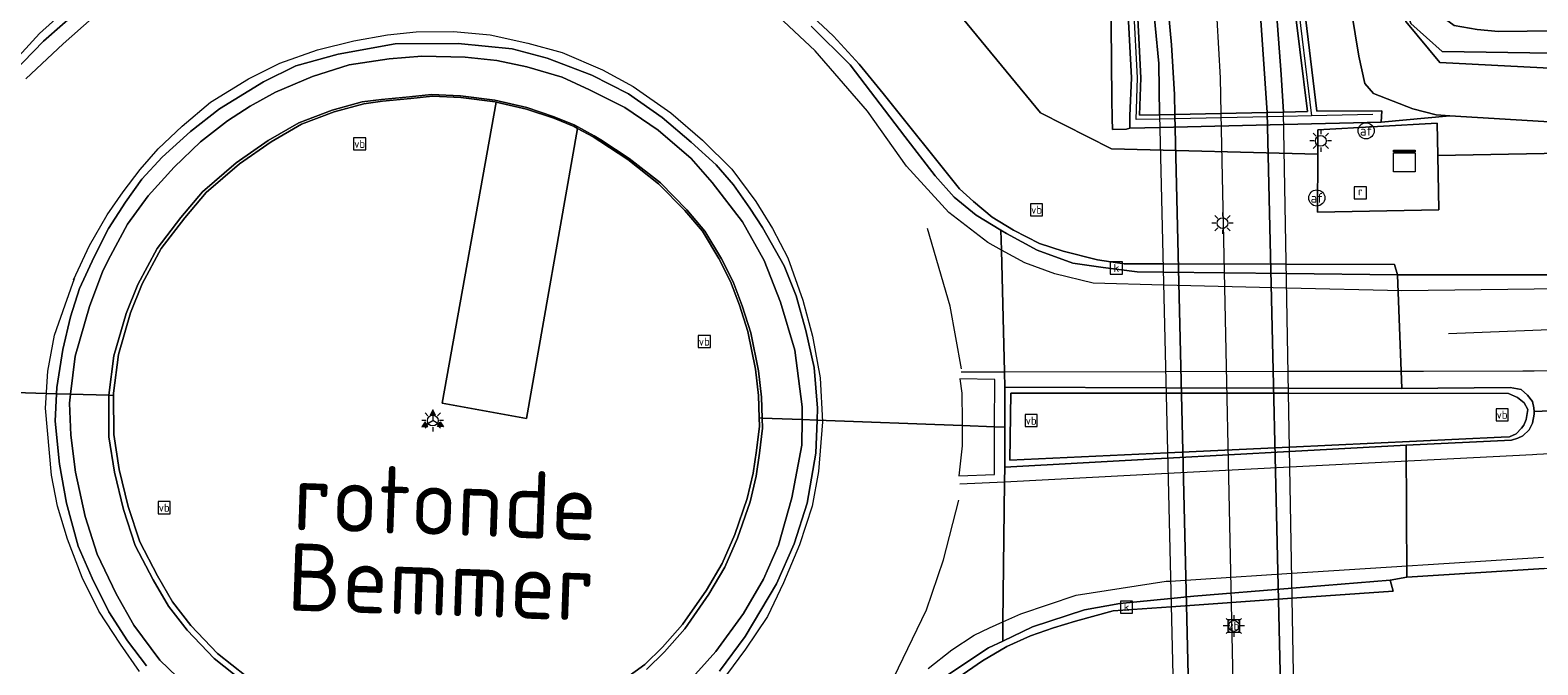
# Model space of a CAD drawing. Header units: metres. Extents: x 168032 to 180145, y 382923 to 399665.
# Tile 202 of 256: x 171159 to 171215, y 395897 to 395921. Entities that reach past the tile are written whole.
import ezdxf
from ezdxf.enums import TextEntityAlignment as Align

# ---------------------------------------------------------------- set-up
doc = ezdxf.new("R2010")
doc.units = ezdxf.units.M
doc.layers.get('0').update_dxf_attribs({"color": 8, "lineweight": 18})
for name, color, linetype, lineweight in [('B-WE-IE-MEUBILAIR_WEGMEUBILAIR-G', 8, 'Continuous', 18), ('B-WE-IE-MEUBILAIR_WEGMEUBILAIR-S', 8, 'Continuous', 25), ('B-WE-IE-MEUBILAIR_WEGMEUBILAIR_VERKEERSBORD-S', 8, 'Continuous', 18), ('B-WE-IE-TERREINAFSCHEIDING_KUNSTMATIG_MUUR-GV', 8, 'Continuous', 18), ('B-WE-KL-DATA-S', 8, 'Continuous', 18), ('B-WE-KL-ET_LS_OV_LICHTMAST-S', 8, 'Continuous', 18), ('B-WE-KW-KUNSTWERK-GV', 8, 'Continuous', 18), ('B-WE-OG-TOPOGRAFIE-T18', 8, 'Continuous', 18), ('B-WE-OG-WATER_SLOOT-GV', 8, 'Continuous', 18), ('B-WE-OG-WEG-GV', 8, 'Continuous', 18), ('B-WE-RI-GWA_KOLK-S', 8, 'Continuous', 18), ('B-WE-RI-GWA_RIOOLPUT-S', 8, 'Continuous', 18), ('B-WE-VH-VERHARDING_ASFALT-GV', 8, 'Continuous', 18), ('B-WE-VH-VERHARDING_BEDRIJFSVLOERPLAAT-GV', 8, 'Continuous', 18), ('B-WE-VH-VERHARDING_BETON-GV', 8, 'Continuous', 18), ('B-WE-VH-VERHARDING_BETONSTRAATSTEEN-GV', 8, 'Continuous', 18), ('B-WE-VH-VERHARDING_GRASBETONSTEEN-GV', 8, 'Continuous', 18), ('B-WE-VH-VERHARDING_TEGEL-GV', 8, 'Continuous', 18), ('B-WE-VW-AFSLUITPAAL-S', 8, 'Continuous', 18), ('B-WE-VW-MARKERING_PICTOGRAM-G', 8, 'Continuous', 18)]:
    doc.layers.add(name, color=color, linetype=linetype, lineweight=lineweight)
doc.styles.add('NLCS-ISO', font='NLCS-ISO.ttf')
doc.styles.add('NLCS-ISO-M200-T18', font='NLCS-ISO.ttf', dxfattribs={"height": 0.36})

# ---------------------------------------------------------------- blocks, each defined once
blk = doc.blocks.new('SIE-WEG_VERKEERSBORD-SO')
at = {"color": 0, "linetype": 'ByBlock', "lineweight": 18}
blk.add_lwpolyline([(-1.125, -1.125), (1.125, -1.125), (1.125, 1.125), (-1.125, 1.125)], close=True, dxfattribs=at)
at = {"color": 0, "linetype": 'ByBlock', "lineweight": 18, "style": 'NLCS-ISO'}
blk.add_text('vb', height=1.5, dxfattribs=at).set_placement((0, 0), align=Align.MIDDLE_CENTER)
blk = doc.blocks.new('SIE-WEG_VERKEERSBORD_WEGWIJZER-SO')
at = {"linetype": 'ByBlock', "lineweight": 18}
h = blk.add_hatch(color=0, dxfattribs=at)
h.dxf.hatch_style = 1
h.paths.add_polyline_path([(0.5, 1), (0, 2), (-0.5, 1)])
h = blk.add_hatch(color=0, dxfattribs=at)
h.dxf.hatch_style = 1
h.paths.add_polyline_path([(-1.38, -0.22), (-2, -1.15), (-0.88, -1.09)])
h = blk.add_hatch(color=0, dxfattribs=at)
h.dxf.hatch_style = 1
h.paths.add_polyline_path([(1.38, -0.22), (2, -1.15), (0.88, -1.09)])
at = {"color": 0, "linetype": 'ByBlock', "lineweight": 18}
for points in [[(-1.13, -0.65), (0, 0)], [(0, 1), (0, 0)], [(1.13, -0.65), (0, 0)]]:
    blk.add_lwpolyline(points, dxfattribs=at)
for points in [[(0.5, 1), (0, 2), (-0.5, 1)], [(-1.38, -0.22), (-2, -1.15), (-0.88, -1.09)], [(1.38, -0.22), (2, -1.15), (0.88, -1.09)]]:
    blk.add_lwpolyline(points, close=True, dxfattribs=at)
blk = doc.blocks.new('SKL-DATA_KAST-SO')
at = {"color": 0, "linetype": 'ByBlock', "lineweight": 18}
for points in [[(-2, 2), (2, 2), (2, 1.68), (-2, 1.68)], [(-2, 1.52), (2, 1.52), (2, -2), (-2, -2)]]:
    blk.add_lwpolyline(points, close=True, dxfattribs=at)
blk = doc.blocks.new('SVW-AFSLUITPAAL-SO')
at = {"lineweight": 18}
blk.add_circle((0, 0), 1.5, dxfattribs=at)
at = {"lineweight": 18, "style": 'NLCS-ISO'}
blk.add_text('af', height=1.8, dxfattribs=at).set_placement((0, 0), align=Align.MIDDLE_CENTER)
blk = doc.blocks.new('SKL-ET_OV_LICHTMAST-SO')
at = {"color": 0, "linetype": 'ByBlock', "lineweight": 18}
for points in [[(-1.25, 0), (-2, 0)], [(-1.41, 1.41), (-0.88, 0.88)], [(0, 2), (0, 1.25)], [(0.88, 0.88), (1.41, 1.41)], [(2, 0), (1.25, 0)], [(-1.41, -1.41), (-0.88, -0.88)], [(0, -1.25), (0, -2)], [(0.88, -0.88), (1.41, -1.41)]]:
    blk.add_lwpolyline(points, dxfattribs=at)
blk.add_circle((0, 0), 1, dxfattribs=at)
blk = doc.blocks.new('SRI-KOLK-SO')
at = {"color": 0, "linetype": 'ByBlock', "lineweight": 18}
blk.add_lwpolyline([(-1.125, -1.125), (1.125, -1.125), (1.125, 1.125), (-1.125, 1.125)], close=True, dxfattribs=at)
at = {"color": 0, "linetype": 'ByBlock', "lineweight": 18, "style": 'NLCS-ISO'}
blk.add_text('k', height=1.5, dxfattribs=at).set_placement((0, 0), align=Align.MIDDLE_CENTER)
blk = doc.blocks.new('SRI-PUT_INSPECTIEPUT_RIOOLPUT-SO')
at = {"color": 0, "linetype": 'ByBlock', "lineweight": 18}
blk.add_lwpolyline([(-1.12, -1.12), (1.12, -1.12), (1.12, 1.12), (-1.12, 1.12)], close=True, dxfattribs=at)
at = {"color": 0, "linetype": 'ByBlock', "lineweight": 18, "style": 'NLCS-ISO'}
blk.add_text('r', height=1.5, dxfattribs=at).set_placement((0, 0.28), align=Align.MIDDLE_CENTER)

msp = doc.modelspace()

# ---------------------------------------------------------------- linework, layer by layer
at = {"layer": 'B-WE-IE-MEUBILAIR_WEGMEUBILAIR-G', "flags": 128}
for points in [[(171196.752, 395966.766), (171197.583, 395962.773), (171198.403, 395958.896), (171199.158, 395955.221), (171199.882, 395951.785), (171200.837, 395947.215), (171201.726, 395943.239), (171202.652, 395938.963), (171203.623, 395934.283), (171204.418, 395930.595), (171205.018, 395927.65), (171205.305, 395926.006), (171205.712, 395923.195), (171205.787, 395922.574), (171206.368, 395917.791)], [(171208.65, 395917.84), (171206.368, 395917.791), (171205.341, 395917.768), (171200.74, 395917.669), (171199.866, 395917.65), (171199.918, 395919.197), (171199.651, 395924.356), (171199.105, 395928.025), (171198.294, 395932.867), (171197.482, 395937.236), (171196.729, 395941.157), (171195.526, 395947.362), (171194.335, 395953.586), (171193.112, 395960.046), (171191.913, 395965.8)]]:
    msp.add_lwpolyline(points, dxfattribs=at)
at = {"layer": 'B-WE-IE-TERREINAFSCHEIDING_KUNSTMATIG_MUUR-GV', "flags": 128}
for points in [[(171196.625, 395966.739), (171196.465, 395966.708), (171200.091, 395948.658), (171203.303, 395932.43), (171204.424, 395927.123), (171204.67, 395925.328), (171204.968, 395923.136), (171205.254, 395919.32), (171205.338, 395917.926), (171206.219, 395917.944), (171205.658, 395922.559), (171205.584, 395923.178), (171205.176, 395925.986), (171204.89, 395927.626), (171204.291, 395930.568), (171203.495, 395934.256), (171202.525, 395938.936), (171201.599, 395943.211), (171200.71, 395947.187), (171199.755, 395951.758), (171199.031, 395955.194), (171198.276, 395958.869), (171197.456, 395962.746)], [(171192.079, 395965.834), (171192.041, 395965.826), (171193.24, 395960.071), (171194.463, 395953.61), (171195.653, 395947.387), (171196.857, 395941.182), (171197.609, 395937.261), (171198.421, 395932.889), (171199.233, 395928.045), (171199.781, 395924.369), (171200.048, 395919.197), (171199.994, 395917.813), (171200.737, 395917.828), (171200.714, 395919.729), (171200.436, 395922.566), (171199.777, 395926.821), (171198.544, 395932.832), (171195.392, 395949), (171193.191, 395960.423)]]:
    msp.add_lwpolyline(points, close=True, dxfattribs=at)
for points in [[(171199.432, 395924.334), (171199.698, 395919.196), (171199.633, 395917.791), (171199.633, 395917.332), (171200.748, 395917.359), (171205.346, 395917.469), (171208.957, 395917.555), (171208.976, 395917.968), (171206.565, 395917.958), (171206.058, 395922.167)], [(171205.658, 395922.559), (171206.219, 395917.944), (171205.338, 395917.926), (171204.731, 395917.913), (171203.01, 395917.876), (171201.309, 395917.84), (171200.737, 395917.828), (171199.994, 395917.813), (171200.048, 395919.197), (171199.781, 395924.369)]]:
    msp.add_lwpolyline(points, dxfattribs=at)
at = {"layer": 'B-WE-KW-KUNSTWERK-GV', "flags": 128}
msp.add_lwpolyline([(171200.737, 395917.828), (171201.275, 395894.943), (171205.745, 395895.033), (171205.338, 395917.926)], close=True, dxfattribs=at)
at = {"layer": 'B-WE-OG-WATER_SLOOT-GV', "flags": 128}
for points in [[(171399.841, 395920.703), (171365.134, 395921.64), (171343.922, 395921.941), (171343.097, 395923.058), (171342.742, 395923.358), (171342.442, 395923.341), (171342.688, 395923.149), (171343.242, 395921.96), (171340.237, 395921.797), (171290.708, 395921.442), (171241.918, 395920.393), (171220.166, 395920.038), (171211.217, 395920.17), (171210.05, 395921.211), (171209.867, 395921.773), (171209.712, 395921.789), (171209.875, 395921.283), (171211.132, 395919.77), (171219.988, 395919.307), (171247.319, 395920.131), (171285.693, 395921.07), (171344.117, 395921.678), (171367.822, 395921.248), (171404.473, 395920.183)], [(171219.988, 395919.307), (171211.132, 395919.77), (171209.875, 395921.283), (171209.712, 395921.789), (171209.56, 395921.796), (171207.814, 395921.878), (171207.995, 395920.834), (171208.124, 395920.002), (171208.351, 395918.984), (171208.673, 395918.622), (171210.125, 395918.043), (171210.994, 395917.821), (171211.505, 395917.79), (171219.498, 395917.307)], [(171240.919, 395921.234), (171213.309, 395920.914), (171212.52, 395920.996), (171211.662, 395921.145), (171211.065, 395921.568), (171211.015, 395921.654), (171210.616, 395921.695), (171209.867, 395921.773), (171210.05, 395921.211), (171211.217, 395920.17), (171220.166, 395920.038)]]:
    msp.add_lwpolyline(points, dxfattribs=at)
at = {"layer": 'B-WE-OG-WEG-GV', "flags": 128}
for points in [[(171191.572, 395923.671), (171196.323, 395917.895), (171198.959, 395916.558), (171206.602, 395916.37), (171206.603, 395917.265), (171211.03, 395917.521), (171211.056, 395916.312), (171318.708, 395918.35)], [(171318.708, 395918.35), (171211.056, 395916.312), (171211.1, 395914.296), (171206.598, 395914.21), (171206.602, 395916.37), (171198.959, 395916.558), (171196.323, 395917.895), (171191.572, 395923.671)], [(171219.498, 395917.307), (171211.505, 395917.79), (171208.957, 395917.555), (171205.346, 395917.469), (171200.748, 395917.359), (171199.633, 395917.332), (171199.509, 395917.293), (171198.994, 395917.281), (171198.975, 395917.691), (171198.969, 395918.412), (171198.933, 395922.568)], [(171157.915, 395919.428), (171159.199, 395920.846), (171160.291, 395921.823)], [(171187.294, 395922.013), (171188.644, 395920.75), (171189.605, 395919.707), (171190.486, 395918.612), (171193.325, 395915.083), (171193.834, 395914.608), (171194.531, 395914.033), (171195.322, 395913.548), (171196.283, 395913.056), (171197.169, 395912.763), (171198.439, 395912.443), (171199.424, 395912.3), (171200.867, 395912.296), (171205.438, 395912.283), (171209.452, 395912.272), (171209.556, 395911.894), (171214.628, 395911.894), (171219.774, 395911.894)], [(171180.578, 395896.649), (171181.648, 395897.434), (171182.309, 395898.071), (171183.052, 395898.915), (171183.941, 395900.189), (171184.52, 395901.177), (171184.984, 395902.251), (171185.451, 395903.584), (171185.675, 395904.527), (171185.793, 395905.372), (171185.899, 395906.278), (171185.889, 395906.576), (171185.862, 395907.415), (171185.754, 395908.383), (171185.474, 395909.78), (171185.16, 395910.767), (171184.825, 395911.645), (171184.396, 395912.491), (171183.79, 395913.505), (171183.131, 395914.28), (171182.163, 395915.266), (171181.022, 395916.167), (171179.977, 395916.853), (171179.73, 395917.004), (171179.155, 395917.323), (171177.265, 395906.557), (171174.133, 395907.127), (171176.144, 395918.292), (171176.098, 395918.302), (171174.829, 395918.467), (171173.779, 395918.512), (171172.975, 395918.427), (171171.93, 395918.332), (171171.235, 395918.239), (171170.127, 395917.936), (171168.917, 395917.481), (171167.799, 395916.828), (171166.619, 395916.006), (171165.386, 395914.946), (171164.595, 395914.008), (171163.722, 395912.86), (171163.008, 395911.548), (171162.583, 395910.483), (171162.138, 395908.929), (171161.947, 395907.497), (171161.947, 395907.409), (171161.957, 395905.965), (171162.158, 395904.668), (171162.49, 395903.295), (171162.922, 395901.977), (171163.579, 395900.721), (171164.133, 395899.757), (171164.816, 395898.88), (171165.806, 395897.833), (171166.874, 395896.994)], [(171215.004, 395900.992), (171209.907, 395900.663), (171209.287, 395900.555), (171209.405, 395900.155), (171205.658, 395899.89), (171201.166, 395899.573), (171199.016, 395899.422), (171197.619, 395899.036), (171196.809, 395898.794), (171195.952, 395898.487), (171195.079, 395898.097), (171194.172, 395897.569), (171193.253, 395896.929)]]:
    msp.add_lwpolyline(points, dxfattribs=at)
for points in [[(171211.015, 395921.654), (171211.065, 395921.568), (171211.662, 395921.145), (171212.52, 395920.996), (171213.309, 395920.914), (171240.919, 395921.234), (171253.974, 395921.528), (171290.378, 395922.391), (171322.083, 395922.633), (171339.609, 395922.643), (171340.231, 395922.659), (171340.907, 395922.781), (171341.084, 395923.041), (171340.995, 395923.258), (171340.612, 395923.236), (171340.393, 395923.196), (171340.18, 395923.158), (171339.602, 395923.143), (171322.081, 395923.133), (171290.37, 395922.891), (171253.963, 395922.028), (171240.91, 395921.734), (171213.332, 395921.414), (171211.159, 395921.639)], [(171206.058, 395922.167), (171206.565, 395917.958), (171208.976, 395917.968), (171208.957, 395917.555), (171211.505, 395917.79), (171210.994, 395917.821), (171210.125, 395918.043), (171208.673, 395918.622), (171208.351, 395918.984), (171208.124, 395920.002), (171207.995, 395920.834), (171207.814, 395921.878), (171207.517, 395921.927)]]:
    msp.add_lwpolyline(points, close=True, dxfattribs=at)
at = {"layer": 'B-WE-VH-VERHARDING_ASFALT-GV', "flags": 128}
for points in [[(171194.256, 395966.254), (171192.503, 395965.897), (171195.107, 395953.489), (171198.856, 395934.588), (171200.883, 395923.637), (171201.181, 395920.42), (171201.292, 395918.576), (171201.309, 395917.84), (171203.01, 395917.876), (171204.731, 395917.913), (171204.381, 395922.964), (171201.924, 395936.827), (171199.236, 395950.231), (171195.938, 395966.597), (171195.911, 395966.591), (171195.874, 395966.584)], [(171204.731, 395917.913), (171203.01, 395917.876), (171201.309, 395917.84), (171201.849, 395894.954), (171203.489, 395894.987), (171205.261, 395895.023)], [(171224.718, 395911.983), (171219.774, 395911.894), (171214.628, 395911.894), (171209.556, 395911.894), (171209.726, 395907.668), (171213.741, 395907.71), (171214.147, 395907.635), (171214.378, 395907.427), (171214.563, 395907.188), (171214.623, 395906.949), (171214.628, 395906.816), (171214.922, 395906.825), (171224.986, 395907.138)], [(171224.986, 395907.138), (171214.922, 395906.825), (171214.628, 395906.816), (171214.631, 395906.722), (171214.569, 395906.384), (171214.441, 395906.136), (171214.213, 395905.915), (171214.025, 395905.83), (171213.787, 395905.75), (171209.887, 395905.568), (171209.907, 395900.663), (171215.004, 395900.992), (171225.289, 395901.656)]]:
    msp.add_lwpolyline(points, close=True, dxfattribs=at)
at = {"layer": 'B-WE-VH-VERHARDING_BEDRIJFSVLOERPLAAT-GV', "flags": 128}
for points in [[(171160.291, 395921.823), (171159.199, 395920.846), (171157.915, 395919.428)], [(171187.821, 395921.11), (171189.263, 395919.675), (171191.292, 395917.015), (171192.418, 395915.564), (171193.128, 395914.774), (171193.932, 395914.104), (171194.857, 395913.547), (171195.059, 395913.426), (171196.2, 395912.798), (171197.527, 395912.321), (171198.644, 395912.163), (171199.904, 395911.995), (171200.874, 395911.985), (171205.445, 395911.937), (171209.556, 395911.894), (171209.452, 395912.272), (171205.438, 395912.283), (171200.867, 395912.296), (171199.424, 395912.3), (171198.439, 395912.443), (171197.169, 395912.763), (171196.283, 395913.056), (171195.322, 395913.548), (171194.531, 395914.033), (171193.834, 395914.608), (171193.325, 395915.083), (171190.486, 395918.612), (171189.605, 395919.707), (171188.644, 395920.75), (171187.294, 395922.013)], [(171158.22, 395919.387), (171159.355, 395920.563), (171160.757, 395921.798)], [(171164.966, 395896.346), (171163.666, 395897.588), (171162.698, 395898.883), (171162.043, 395900.052), (171161.338, 395901.519), (171160.901, 395902.92), (171160.543, 395904.567), (171160.365, 395905.942), (171160.312, 395907.125), (171160.353, 395907.461), (171159.832, 395907.478), (171159.79, 395906.461), (171159.941, 395904.859), (171160.202, 395903.418), (171160.639, 395901.822), (171161.162, 395900.632), (171161.776, 395899.384), (171162.471, 395898.311), (171163.168, 395897.385)], [(171166.874, 395896.994), (171165.806, 395897.833), (171164.816, 395898.88), (171164.133, 395899.757), (171163.579, 395900.721), (171162.922, 395901.977), (171162.49, 395903.295), (171162.158, 395904.668), (171161.957, 395905.965), (171161.947, 395907.409), (171161.772, 395907.428), (171161.782, 395905.876), (171161.986, 395904.562), (171162.32, 395903.178), (171162.758, 395901.843), (171163.422, 395900.575), (171163.983, 395899.599), (171164.676, 395898.708), (171165.677, 395897.649), (171166.762, 395896.797)], [(171181.71, 395897.246), (171182.382, 395897.894), (171183.134, 395898.749), (171184.031, 395900.034), (171184.618, 395901.035), (171185.087, 395902.121), (171185.559, 395903.465), (171185.786, 395904.423), (171185.905, 395905.276), (171186.012, 395906.194), (171186, 395906.572), (171185.889, 395906.576), (171185.899, 395906.278), (171185.793, 395905.372), (171185.675, 395904.527), (171185.451, 395903.584), (171184.984, 395902.251), (171184.52, 395901.177), (171183.941, 395900.189), (171183.052, 395898.915), (171182.309, 395898.071), (171181.648, 395897.434), (171180.578, 395896.649)], [(171184.419, 395897.181), (171185.377, 395898.468), (171186.531, 395900.425), (171187.192, 395901.909), (171187.677, 395903.413), (171187.991, 395905.269), (171188.036, 395906.496), (171187.482, 395906.516), (171187.47, 395905.571), (171187.098, 395903.608), (171186.608, 395901.862), (171186.058, 395900.59), (171185.307, 395899.316), (171184.285, 395897.911), (171183.215, 395896.71)], [(171193.253, 395896.929), (171194.172, 395897.569), (171195.079, 395898.097), (171195.952, 395898.487), (171196.809, 395898.794), (171197.619, 395899.036), (171199.016, 395899.422), (171201.166, 395899.573), (171205.658, 395899.89), (171209.405, 395900.155), (171209.287, 395900.555), (171205.652, 395900.257), (171202.011, 395899.958), (171201.159, 395899.874), (171199.263, 395899.687), (171197.956, 395899.46), (171196.031, 395898.822), (171194.921, 395898.293), (171194.401, 395898.045), (171192.517, 395896.803)]]:
    msp.add_lwpolyline(points, dxfattribs=at)
for points in [[(171160.69, 395911.376), (171160.355, 395910.33), (171160.066, 395909.111), (171159.842, 395907.713), (171159.832, 395907.478), (171160.353, 395907.461), (171160.526, 395908.872), (171161.062, 395910.714), (171161.555, 395912.042), (171161.838, 395912.594), (171162.468, 395913.768), (171163.231, 395914.821), (171164.199, 395915.887), (171165.178, 395916.827), (171166.18, 395917.597), (171167.016, 395918.15), (171167.956, 395918.666), (171169.325, 395919.251), (171170.69, 395919.682), (171172.17, 395919.907), (171173.382, 395920.002), (171174.994, 395919.962), (171176.158, 395919.843), (171177.28, 395919.607), (171178.585, 395919.223), (171179.602, 395918.754), (171180.913, 395918.096), (171182.14, 395917.251), (171183.369, 395916.203), (171184.153, 395915.309), (171185.27, 395913.849), (171186.082, 395912.422), (171186.688, 395910.871), (171187.215, 395909.091), (171187.488, 395906.985), (171187.482, 395906.516), (171188.036, 395906.496), (171188.053, 395906.936), (171187.933, 395908.447), (171187.62, 395909.824), (171187.266, 395911.105), (171186.814, 395912.223), (171186.014, 395913.649), (171185.544, 395914.366), (171184.943, 395915.224), (171184.3, 395915.973), (171183.367, 395916.812), (171182.298, 395917.728), (171181.048, 395918.599), (171179.683, 395919.291), (171178.036, 395919.929), (171176.735, 395920.275), (171174.73, 395920.47), (171172.392, 395920.462), (171170.281, 395920.082), (171168.706, 395919.642), (171167.513, 395919.044), (171165.881, 395918.049), (171164.802, 395917.211), (171163.752, 395916.257), (171163.003, 395915.438), (171162.398, 395914.588), (171161.767, 395913.613), (171161.237, 395912.557)], [(171176.098, 395918.302), (171176.144, 395918.292), (171177.265, 395918.04), (171178.275, 395917.696), (171179.026, 395917.394), (171179.155, 395917.323), (171179.73, 395917.004), (171179.977, 395916.853), (171181.022, 395916.167), (171182.163, 395915.266), (171183.131, 395914.28), (171183.79, 395913.505), (171184.396, 395912.491), (171184.825, 395911.645), (171185.16, 395910.767), (171185.474, 395909.78), (171185.754, 395908.383), (171185.862, 395907.415), (171185.889, 395906.576), (171186, 395906.572), (171185.974, 395907.347), (171185.865, 395908.328), (171185.583, 395909.738), (171185.265, 395910.737), (171184.926, 395911.626), (171184.491, 395912.483), (171183.876, 395913.511), (171183.206, 395914.299), (171182.228, 395915.296), (171181.076, 395916.206), (171180.023, 395916.897), (171179.771, 395917.051), (171179.058, 395917.447), (171178.294, 395917.753), (171177.273, 395918.101), (171176.092, 395918.367), (171174.811, 395918.533), (171173.744, 395918.579), (171172.93, 395918.493), (171171.883, 395918.398), (171171.175, 395918.303), (171170.052, 395917.996), (171168.824, 395917.534), (171167.69, 395916.872), (171166.5, 395916.043), (171165.252, 395914.97), (171164.452, 395914.021), (171163.569, 395912.861), (171162.846, 395911.532), (171162.416, 395910.452), (171161.966, 395908.881), (171161.772, 395907.428), (171161.947, 395907.409), (171161.947, 395907.497), (171162.138, 395908.929), (171162.583, 395910.483), (171163.008, 395911.548), (171163.722, 395912.86), (171164.595, 395914.008), (171165.386, 395914.946), (171166.619, 395916.006), (171167.799, 395916.828), (171168.917, 395917.481), (171170.127, 395917.936), (171171.235, 395918.239), (171171.93, 395918.332), (171172.975, 395918.427), (171173.779, 395918.512), (171174.829, 395918.467)], [(171214.628, 395906.816), (171214.623, 395906.949), (171214.563, 395907.188), (171214.378, 395907.427), (171214.147, 395907.635), (171213.741, 395907.71), (171209.726, 395907.668), (171205.52, 395907.683), (171200.975, 395907.699), (171195.004, 395907.721), (171195, 395906.237), (171194.996, 395904.753), (171201.036, 395905.083), (171205.562, 395905.331), (171209.887, 395905.568), (171213.787, 395905.75), (171214.025, 395905.83), (171214.213, 395905.915), (171214.441, 395906.136), (171214.569, 395906.384), (171214.631, 395906.722)], [(171200.98, 395907.494), (171205.523, 395907.492), (171213.679, 395907.489), (171214.016, 395907.338), (171214.258, 395907.132), (171214.392, 395906.885), (171214.329, 395906.524), (171214.252, 395906.313), (171214.163, 395906.192), (171213.958, 395905.986), (171213.715, 395905.872), (171213.403, 395905.86), (171205.559, 395905.494), (171201.032, 395905.283), (171195.188, 395905.011), (171195.227, 395907.496)]]:
    msp.add_lwpolyline(points, close=True, dxfattribs=at)
at = {"layer": 'B-WE-VH-VERHARDING_BETON-GV', "flags": 128}
for points in [[(171196.157, 395966.643), (171195.938, 395966.597), (171199.236, 395950.231), (171201.924, 395936.827), (171204.381, 395922.964), (171204.731, 395917.913), (171205.338, 395917.926), (171205.254, 395919.32), (171204.968, 395923.136), (171204.67, 395925.328), (171204.424, 395927.123), (171203.303, 395932.43), (171200.091, 395948.658), (171196.465, 395966.708)], [(171192.478, 395965.893), (171192.079, 395965.834), (171193.191, 395960.423), (171195.392, 395949), (171198.544, 395932.832), (171199.777, 395926.821), (171200.436, 395922.566), (171200.714, 395919.729), (171200.737, 395917.828), (171201.309, 395917.84), (171201.292, 395918.576), (171201.181, 395920.42), (171200.883, 395923.637), (171198.856, 395934.588), (171195.107, 395953.489), (171192.503, 395965.897)], [(171161.838, 395912.594), (171161.555, 395912.042), (171161.062, 395910.714), (171160.526, 395908.872), (171160.353, 395907.461), (171161.772, 395907.428), (171161.966, 395908.881), (171162.416, 395910.452), (171162.846, 395911.532), (171163.569, 395912.861), (171164.452, 395914.021), (171165.252, 395914.97), (171166.5, 395916.043), (171167.69, 395916.872), (171168.824, 395917.534), (171170.052, 395917.996), (171171.175, 395918.303), (171171.883, 395918.398), (171172.93, 395918.493), (171173.744, 395918.579), (171174.811, 395918.533), (171176.092, 395918.367), (171177.273, 395918.101), (171178.294, 395917.753), (171179.058, 395917.447), (171179.771, 395917.051), (171180.023, 395916.897), (171181.076, 395916.206), (171182.228, 395915.296), (171183.206, 395914.299), (171183.876, 395913.511), (171184.491, 395912.483), (171184.926, 395911.626), (171185.265, 395910.737), (171185.583, 395909.738), (171185.865, 395908.328), (171185.974, 395907.347), (171186, 395906.572), (171187.482, 395906.516), (171187.488, 395906.985), (171187.215, 395909.091), (171186.688, 395910.871), (171186.082, 395912.422), (171185.27, 395913.849), (171184.153, 395915.309), (171183.369, 395916.203), (171182.14, 395917.251), (171180.913, 395918.096), (171179.602, 395918.754), (171178.585, 395919.223), (171177.28, 395919.607), (171176.158, 395919.843), (171174.994, 395919.962), (171173.382, 395920.002), (171172.17, 395919.907), (171170.69, 395919.682), (171169.325, 395919.251), (171167.956, 395918.666), (171167.016, 395918.15), (171166.18, 395917.597), (171165.178, 395916.827), (171164.199, 395915.887), (171163.231, 395914.821), (171162.468, 395913.768)], [(171205.338, 395917.926), (171204.731, 395917.913), (171205.261, 395895.023), (171205.745, 395895.033)], [(171201.309, 395917.84), (171200.737, 395917.828), (171201.275, 395894.943), (171201.849, 395894.954)], [(171209.556, 395911.894), (171205.445, 395911.937), (171200.874, 395911.985), (171199.904, 395911.995), (171198.644, 395912.163), (171197.527, 395912.321), (171196.2, 395912.798), (171195.059, 395913.426), (171194.857, 395913.547), (171194.876, 395912.809), (171194.989, 395908.294), (171195.004, 395907.721), (171200.975, 395907.699), (171205.52, 395907.683), (171209.726, 395907.668)], [(171200.98, 395907.494), (171195.227, 395907.496), (171195.188, 395905.011), (171201.032, 395905.283), (171205.559, 395905.494), (171213.403, 395905.86), (171213.715, 395905.872), (171213.958, 395905.986), (171214.163, 395906.192), (171214.252, 395906.313), (171214.329, 395906.524), (171214.392, 395906.885), (171214.258, 395907.132), (171214.016, 395907.338), (171213.679, 395907.489), (171205.523, 395907.492)], [(171209.887, 395905.568), (171205.562, 395905.331), (171201.036, 395905.083), (171194.996, 395904.753), (171194.989, 395904.2), (171194.93, 395899.014), (171194.921, 395898.293), (171196.031, 395898.822), (171197.956, 395899.46), (171199.263, 395899.687), (171201.159, 395899.874), (171202.011, 395899.958), (171205.652, 395900.257), (171209.287, 395900.555), (171209.907, 395900.663)]]:
    msp.add_lwpolyline(points, close=True, dxfattribs=at)
for points in [[(171160.757, 395921.798), (171159.355, 395920.563), (171158.22, 395919.387)], [(171154.474, 395907.651), (171159.832, 395907.478), (171159.842, 395907.713), (171160.066, 395909.111), (171160.355, 395910.33), (171160.69, 395911.376), (171161.237, 395912.557), (171161.767, 395913.613), (171162.398, 395914.588), (171163.003, 395915.438), (171163.752, 395916.257), (171164.802, 395917.211), (171165.881, 395918.049), (171167.513, 395919.044), (171168.706, 395919.642), (171170.281, 395920.082), (171172.392, 395920.462), (171174.73, 395920.47), (171176.735, 395920.275), (171178.036, 395919.929), (171179.683, 395919.291), (171181.048, 395918.599), (171182.298, 395917.728), (171183.367, 395916.812), (171184.3, 395915.973), (171184.943, 395915.224), (171185.544, 395914.366), (171186.014, 395913.649), (171186.814, 395912.223), (171187.266, 395911.105), (171187.62, 395909.824), (171187.933, 395908.447), (171188.053, 395906.936), (171188.036, 395906.496), (171193.413, 395906.296), (171194.623, 395906.251), (171195, 395906.237), (171195.004, 395907.721), (171194.989, 395908.294), (171194.876, 395912.809), (171194.857, 395913.547), (171193.932, 395914.104), (171193.128, 395914.774), (171192.418, 395915.564), (171191.292, 395917.015), (171189.263, 395919.675), (171187.821, 395921.11)], [(171163.168, 395897.385), (171162.471, 395898.311), (171161.776, 395899.384), (171161.162, 395900.632), (171160.639, 395901.822), (171160.202, 395903.418), (171159.941, 395904.859), (171159.79, 395906.461), (171159.832, 395907.478), (171154.474, 395907.651), (171153.14, 395907.695), (171152.892, 395907.703), (171152.759, 395906.209), (171152.709, 395905.651), (171152.341, 395901.553), (171152.287, 395900.945), (171152.674, 395900.68), (171153.509, 395900.09), (171154.22, 395899.476), (171154.778, 395898.793), (171155.728, 395897.562), (171157.475, 395894.803)], [(171166.762, 395896.797), (171165.677, 395897.649), (171164.676, 395898.708), (171163.983, 395899.599), (171163.422, 395900.575), (171162.758, 395901.843), (171162.32, 395903.178), (171161.986, 395904.562), (171161.782, 395905.876), (171161.772, 395907.428), (171160.353, 395907.461), (171160.312, 395907.125), (171160.365, 395905.942), (171160.543, 395904.567), (171160.901, 395902.92), (171161.338, 395901.519), (171162.043, 395900.052), (171162.698, 395898.883), (171163.666, 395897.588), (171164.966, 395896.346)], [(171183.215, 395896.71), (171184.285, 395897.911), (171185.307, 395899.316), (171186.058, 395900.59), (171186.608, 395901.862), (171187.098, 395903.608), (171187.47, 395905.571), (171187.482, 395906.516), (171186, 395906.572), (171186.012, 395906.194), (171185.905, 395905.276), (171185.786, 395904.423), (171185.559, 395903.465), (171185.087, 395902.121), (171184.618, 395901.035), (171184.031, 395900.034), (171183.134, 395898.749), (171182.382, 395897.894), (171181.71, 395897.246)], [(171192.517, 395896.803), (171194.401, 395898.045), (171194.921, 395898.293), (171194.93, 395899.014), (171194.989, 395904.2), (171194.996, 395904.753), (171195, 395906.237), (171194.623, 395906.251), (171193.413, 395906.296), (171188.036, 395906.496), (171187.991, 395905.269), (171187.677, 395903.413), (171187.192, 395901.909), (171186.531, 395900.425), (171185.377, 395898.468), (171184.419, 395897.181)]]:
    msp.add_lwpolyline(points, dxfattribs=at)
at = {"layer": 'B-WE-VH-VERHARDING_BETONSTRAATSTEEN-GV', "flags": 128}
msp.add_lwpolyline([(171198.933, 395922.568), (171198.969, 395918.412), (171198.975, 395917.691), (171198.994, 395917.281), (171199.509, 395917.293), (171199.633, 395917.332), (171199.633, 395917.791), (171199.698, 395919.196), (171199.432, 395924.334)], dxfattribs=at)
at = {"layer": 'B-WE-VH-VERHARDING_GRASBETONSTEEN-GV', "flags": 128}
msp.add_lwpolyline([(171179.155, 395917.323), (171179.026, 395917.394), (171178.275, 395917.696), (171177.265, 395918.04), (171176.144, 395918.292), (171174.133, 395907.127), (171177.265, 395906.557)], close=True, dxfattribs=at)
at = {"layer": 'B-WE-VH-VERHARDING_TEGEL-GV', "flags": 128}
msp.add_lwpolyline([(171211.056, 395916.312), (171211.03, 395917.521), (171206.603, 395917.265), (171206.602, 395916.37), (171206.598, 395914.21), (171211.1, 395914.296)], close=True, dxfattribs=at)
at = {"layer": 'B-WE-VW-MARKERING_PICTOGRAM-G', "flags": 128}
for points in [[(171194.256, 395966.254), (171196.604, 395954.709), (171199.527, 395939.984), (171202.398, 395925.384), (171202.8, 395922.477), (171202.983, 395919.197), (171203.01, 395917.876)], [(171158.702, 395919.155), (171160.08, 395920.461), (171161.918, 395922.098), (171164.422, 395923.842), (171166.032, 395925.064), (171167.049, 395926.052), (171167.97, 395927.253), (171168.254, 395927.787), (171168.527, 395928.299), (171169.218, 395929.801), (171169.741, 395931.85), (171170.151, 395938.252), (171170.801, 395947.096), (171170.829, 395947.668)], [(171230.662, 395911.545), (171214.628, 395911.352), (171209.719, 395911.292), (171205.454, 395911.397), (171200.885, 395911.509), (171198.282, 395911.573), (171196.859, 395911.93), (171195.737, 395912.339), (171194.876, 395912.809), (171194.37, 395913.085), (171192.922, 395914.204), (171191.35, 395915.926), (171189.911, 395917.961), (171187.967, 395920.196), (171186.209, 395921.842), (171183.916, 395924.088), (171182.621, 395925.952), (171182.013, 395927.278), (171181.536, 395928.321), (171180.999, 395930.273), (171180.697, 395932.617), (171180.615, 395938.772), (171180.503, 395947.372)], [(171162.919, 395897.173), (171162.214, 395898.179), (171161.41, 395899.404), (171160.784, 395900.653), (171160.246, 395902.077), (171159.878, 395903.3), (171159.651, 395904.457), (171159.431, 395906.941), (171159.519, 395908.31), (171159.765, 395909.643), (171160.156, 395910.78), (171160.497, 395911.751), (171160.465, 395911.706), (171161.062, 395912.975), (171161.714, 395914.111), (171162.313, 395914.97), (171162.933, 395915.8), (171163.604, 395916.56), (171164.499, 395917.4), (171165.551, 395918.291), (171166.961, 395919.167), (171168.116, 395919.744), (171169.508, 395920.237), (171170.864, 395920.574), (171172.115, 395920.788), (171173.178, 395920.906), (171174.561, 395920.915), (171175.912, 395920.792), (171177.311, 395920.487), (171178.591, 395920.137), (171180.088, 395919.495), (171181.218, 395918.881), (171182.618, 395917.904), (171183.787, 395916.888), (171184.873, 395915.807), (171185.767, 395914.606), (171186.38, 395913.607), (171186.954, 395912.515), (171187.509, 395910.953), (171187.873, 395909.617), (171188.157, 395908.07), (171188.241, 395906.439), (171188.095, 395904.594), (171187.857, 395903.309), (171187.385, 395901.873), (171186.791, 395900.454), (171186.198, 395899.209), (171185.385, 395897.996), (171184.685, 395897.041)], [(171203.01, 395917.876), (171203.489, 395894.987)], [(171193.391, 395908.396), (171192.968, 395910.731), (171192.137, 395913.605)], [(171219.268, 395910.009), (171211.448, 395909.7)], [(171214.214, 395908.321), (171214.628, 395908.329), (171244.672, 395908.93), (171262.398, 395909.437), (171262.465, 395909.439), (171279.891, 395909.863)], [(171279.868, 395908.475), (171262.471, 395907.655), (171262.424, 395907.653), (171214.731, 395905.222), (171214.565, 395905.213)], [(171193.385, 395908.292), (171194.989, 395908.294), (171200.961, 395908.303), (171205.509, 395908.309), (171210.527, 395908.317), (171214.214, 395908.321)], [(171214.565, 395905.213), (171205.572, 395904.748), (171201.05, 395904.514), (171194.989, 395904.2), (171193.329, 395904.114)], [(171190.712, 395896.584), (171192.094, 395899.461), (171192.728, 395901.309), (171193.299, 395903.522)], [(171192.152, 395897.284), (171193.04, 395897.967), (171193.866, 395898.515), (171194.427, 395898.79), (171194.93, 395899.014), (171195.589, 395899.307), (171197.65, 395900.001), (171200.982, 395900.516), (171201.143, 395900.526), (171205.642, 395900.812), (171214.977, 395901.406)]]:
    msp.add_lwpolyline(points, dxfattribs=at)
msp.add_lwpolyline([(171194.623, 395906.251), (171194.632, 395908.005), (171193.337, 395908.026), (171193.403, 395907.494), (171193.413, 395906.452), (171193.413, 395906.296), (171193.413, 395905.544), (171193.295, 395904.434), (171194.614, 395904.473)], close=True, dxfattribs=at)

# ---------------------------------------------------------------- block references
at = {"layer": 'B-WE-IE-MEUBILAIR_WEGMEUBILAIR-S', "xscale": 0.2, "yscale": 0.2, "zscale": 0.2}
for p in [(171171.078, 395916.747), (171196.178, 395914.302), (171183.856, 395909.411), (171213.44, 395906.694), (171195.977, 395906.479), (171163.829, 395903.248), (171203.493, 395898.859)]:
    msp.add_blockref('SIE-WEG_VERKEERSBORD-SO', p, dxfattribs=at)
at = {"layer": 'B-WE-IE-MEUBILAIR_WEGMEUBILAIR_VERKEERSBORD-S', "xscale": 0.2, "yscale": 0.2, "zscale": 0.2}
msp.add_blockref('SIE-WEG_VERKEERSBORD_WEGWIJZER-SO', (171173.787, 395906.479), dxfattribs=at)
at = {"layer": 'B-WE-KL-DATA-S', "xscale": 0.2, "yscale": 0.2, "zscale": 0.2}
msp.add_blockref('SKL-DATA_KAST-SO', (171209.817, 395916.111), dxfattribs=at)
at = {"layer": 'B-WE-KL-ET_LS_OV_LICHTMAST-S', "xscale": 0.2, "yscale": 0.2, "zscale": 0.2}
for p in [(171206.717, 395916.857), (171203.072, 395913.806), (171173.787, 395906.479), (171203.493, 395898.859)]:
    msp.add_blockref('SKL-ET_OV_LICHTMAST-SO', p, dxfattribs=at)
at = {"layer": 'B-WE-RI-GWA_KOLK-S', "xscale": 0.2, "yscale": 0.2, "zscale": 0.2}
for p in [(171199.137, 395912.142), (171199.513, 395899.557)]:
    msp.add_blockref('SRI-KOLK-SO', p, dxfattribs=at)
at = {"layer": 'B-WE-RI-GWA_RIOOLPUT-S', "xscale": 0.2, "yscale": 0.2, "zscale": 0.2}
msp.add_blockref('SRI-PUT_INSPECTIEPUT_RIOOLPUT-SO', (171208.185, 395914.933), dxfattribs=at)
at = {"layer": 'B-WE-VW-AFSLUITPAAL-S', "xscale": 0.2, "yscale": 0.2, "zscale": 0.2}
for p in [(171208.399, 395917.233), (171206.569, 395914.741)]:
    msp.add_blockref('SVW-AFSLUITPAAL-SO', p, dxfattribs=at)

# ---------------------------------------------------------------- texts
at = {"layer": 'B-WE-OG-TOPOGRAFIE-T18', "style": 'NLCS-ISO-M200-T18'}
for s, p in [('rotonde', (171174.264, 395903.475)), ('Bemmer', (171174.097, 395900.49))]:
    msp.add_text(s, height=2.5, rotation=358.0066, dxfattribs=at).set_placement(p, align=Align.MIDDLE)

doc.saveas('drawing.dxf')
